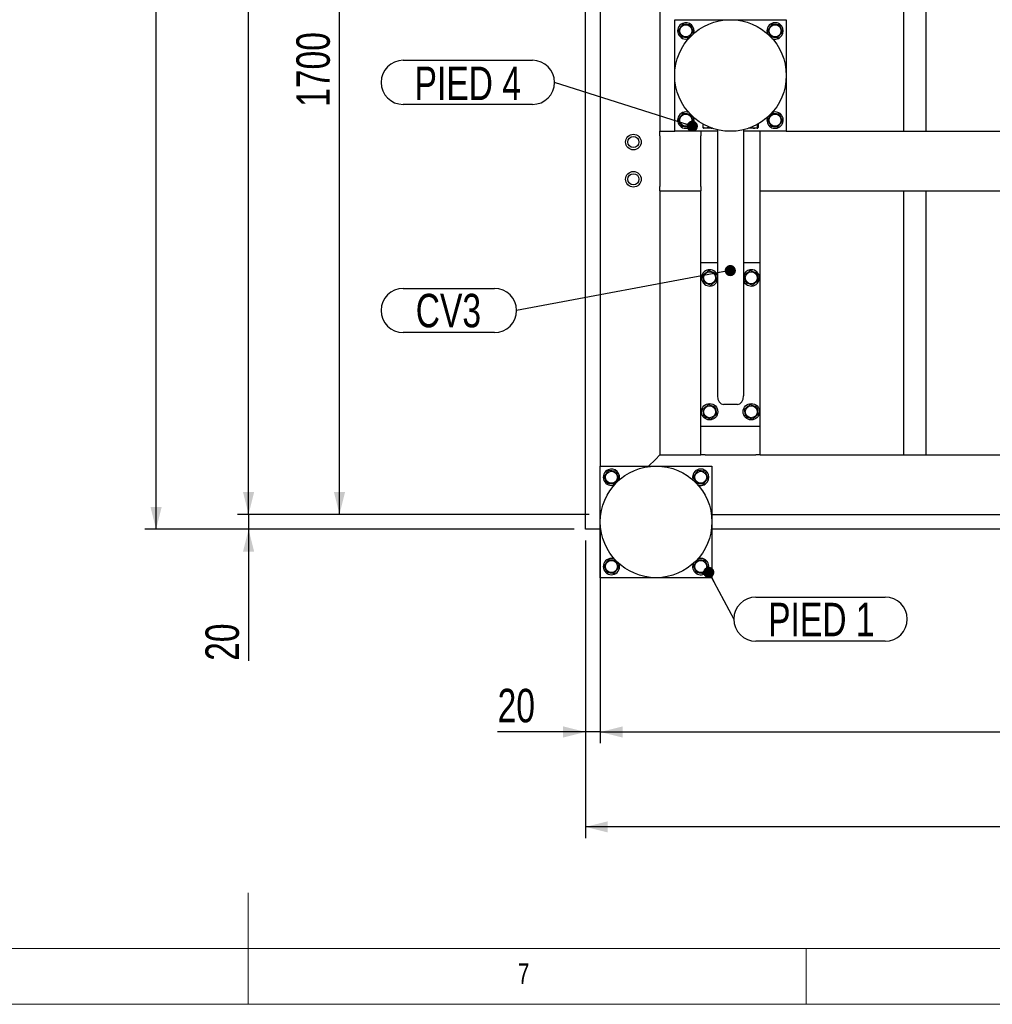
# Model space of a CAD drawing. Header units: millimetres. Extents: x 5 to 589, y 5 to 415.
# Tile 4 of 71: x 277 to 364, y 5 to 93. Entities that reach past the tile are written whole.
import ezdxf

# ---------------------------------------------------------------- set-up
doc = ezdxf.new("R2010")
doc.units = ezdxf.units.MM
doc.layers.add('COTES', color=1, linetype='Continuous')
doc.layers.add('NOTES', color=6, linetype='Continuous')
doc.layers.add('TRAIT-FORT', color=4, linetype='Continuous', lineweight=25)
doc.styles.add('SLDTEXTSTYLE0', font='TXT', dxfattribs={"width": 0.75})
doc.dimstyles.new('SLDDIMSTYLE4', dxfattribs={"dimtxt": 3, "dimasz": 2, "dimexe": 0, "dimexo": 0.0625, "dimgap": 0.75, "dimtad": 1, "dimdec": 0, "dimlfac": 15, "dimrnd": 1e-09, "dimzin": 12, "dimdsep": 46, "dimtxsty": 'SLDTEXTSTYLE0', "dimsah": 1, "dimcen": 0.09, "dimadec": 0, "dimazin": 3, "dimtfac": 1, "dimtdec": 0, "dimtmove": 0, "dimatfit": 0, "dimfxl": 1, "dimfrac": 2, "dimtolj": 1, "dimtzin": 12, "dimarcsym": 0})
doc.dimstyles.new('SLDDIMSTYLE5', dxfattribs={"dimtxt": 3, "dimasz": 2, "dimexe": 0, "dimexo": 0.0625, "dimgap": 0.75, "dimtad": 1, "dimdec": 0, "dimlfac": 15, "dimrnd": 1e-09, "dimzin": 12, "dimdsep": 46, "dimtxsty": 'SLDTEXTSTYLE0', "dimsah": 1, "dimcen": 0.09, "dimadec": 0, "dimazin": 3, "dimtfac": 1, "dimtdec": 0, "dimtofl": 0, "dimtmove": 0, "dimatfit": 3, "dimfxl": 1, "dimfrac": 2, "dimtolj": 1, "dimtzin": 12, "dimarcsym": 0})
doc.dimstyles.new('SLDDIMSTYLE6', dxfattribs={"dimtxt": 0.18, "dimasz": 1, "dimexe": 0, "dimexo": 0.0625, "dimgap": 0, "dimtad": 0, "dimtih": 1, "dimtoh": 1, "dimdec": 0, "dimrnd": 1e-09, "dimzin": 0, "dimdsep": 46, "dimtxsty": 'Standard', "dimblk1": 'DOT', "dimblk2": 'DOT', "dimsah": 1, "dimcen": 0.09, "dimadec": 0, "dimazin": 0, "dimtfac": 1, "dimtdec": 0, "dimtofl": 0, "dimtmove": 0, "dimatfit": 3, "dimldrblk": 'DOT', "dimfxl": 1, "dimfrac": 2, "dimtolj": 1, "dimtzin": 0, "dimarcsym": 0})

# ---------------------------------------------------------------- blocks, each defined once
blk = doc.blocks.new('_D_34')
at = {"layer": 'COTES', "color": 1, "transparency": 16777216}
for p, q in [((328.559, 47.894), (328.559, 28.403)), ((444.559, 47.894), (444.559, 28.403)), ((328.559, 29.403), (444.559, 29.403))]:
    blk.add_line(p, q, dxfattribs=at)
for points in [[(328.559, 29.403), (330.559, 28.903), (330.559, 29.903)], [(444.559, 29.403), (442.559, 29.903), (442.559, 28.903)]]:
    blk.add_solid(points, dxfattribs=at)
at = {"layer": 'COTES', "color": 1, "transparency": 16777216, "char_height": 3, "attachment_point": 1, "style": 'SLDTEXTSTYLE0'}
for s, insert in [('1740', (366.417, 33.271)), ('CADRE ARRIERE', (376.409, 33.271))]:
    blk.add_mtext(s, dxfattribs=dict(at, insert=insert))
blk = doc.blocks.new('_D_35')
at = {"layer": 'COTES', "color": 1, "transparency": 16777216}
for p, q in [((328.559, 47.894), (328.559, 28.403)), ((327.226, 46.561), (327.226, 28.403)), ((327.226, 29.403), (319.357, 29.403)), ((328.559, 29.403), (327.226, 29.403)), ((328.559, 29.403), (331.559, 29.403))]:
    blk.add_line(p, q, dxfattribs=at)
for points in [[(327.226, 29.403), (325.226, 29.903), (325.226, 28.903)], [(328.559, 29.403), (330.559, 28.903), (330.559, 29.903)]]:
    blk.add_solid(points, dxfattribs=at)
at = {"layer": 'COTES', "color": 1, "transparency": 16777216, "insert": (319.357, 33.271), "char_height": 3, "attachment_point": 1, "style": 'SLDTEXTSTYLE0'}
blk.add_mtext('20', dxfattribs=at)
blk = doc.blocks.new('_D_37')
at = {"layer": 'COTES', "color": 1, "transparency": 16777216}
for p, q in [((327.226, 46.561), (327.226, 19.9)), ((445.892, 46.561), (445.892, 19.9)), ((445.892, 20.9), (327.226, 20.9))]:
    blk.add_line(p, q, dxfattribs=at)
for points in [[(327.226, 20.9), (329.226, 20.4), (329.226, 21.4)], [(445.892, 20.9), (443.892, 21.4), (443.892, 20.4)]]:
    blk.add_solid(points, dxfattribs=at)
at = {"layer": 'COTES', "color": 1, "transparency": 16777216, "char_height": 3, "attachment_point": 1, "style": 'SLDTEXTSTYLE0'}
for s, insert in [('1780', (376.986, 24.767)), ('TOLE', (386.978, 24.767))]:
    blk.add_mtext(s, dxfattribs=dict(at, insert=insert))
blk = doc.blocks.new('_D_38')
at = {"layer": 'COTES', "color": 1, "transparency": 16777216}
for p, q in [((297.039, 48.894), (297.039, 51.894)), ((327.559, 48.894), (296.039, 48.894)), ((297.039, 48.894), (297.039, 47.561)), ((326.226, 47.561), (296.039, 47.561)), ((297.039, 47.561), (297.039, 35.776))]:
    blk.add_line(p, q, dxfattribs=at)
for points in [[(297.039, 48.894), (297.539, 50.894), (296.539, 50.894)], [(297.039, 47.561), (296.539, 45.561), (297.539, 45.561)]]:
    blk.add_solid(points, dxfattribs=at)
at = {"layer": 'COTES', "color": 1, "transparency": 16777216, "insert": (293.172, 35.776), "char_height": 3, "attachment_point": 1, "rotation": 90, "style": 'SLDTEXTSTYLE0'}
blk.add_mtext('20', dxfattribs=at)
blk = doc.blocks.new('_D_39')
at = {"layer": 'COTES', "color": 1, "transparency": 16777216}
for p, q in [((326.559, 224.227), (296.039, 224.227)), ((297.039, 48.894), (297.039, 224.227)), ((327.559, 48.894), (296.039, 48.894))]:
    blk.add_line(p, q, dxfattribs=at)
for points in [[(297.039, 224.227), (296.539, 222.227), (297.539, 222.227)], [(297.039, 48.894), (297.539, 50.894), (296.539, 50.894)]]:
    blk.add_solid(points, dxfattribs=at)
at = {"layer": 'COTES', "color": 1, "transparency": 16777216, "char_height": 3, "attachment_point": 1, "rotation": 90, "style": 'SLDTEXTSTYLE0'}
for s, insert in [('CADRE', (293.172, 134.686)), ('2630', (293.172, 124.694))]:
    blk.add_mtext(s, dxfattribs=dict(at, insert=insert))
blk = doc.blocks.new('_D_41')
at = {"layer": 'COTES', "color": 1, "transparency": 16777216}
for p, q in [((326.226, 226.227), (287.745, 226.227)), ((288.745, 47.561), (288.745, 226.227)), ((326.226, 47.561), (287.745, 47.561))]:
    blk.add_line(p, q, dxfattribs=at)
for points in [[(288.745, 226.227), (288.245, 224.227), (289.245, 224.227)], [(288.745, 47.561), (289.245, 49.561), (288.245, 49.561)]]:
    blk.add_solid(points, dxfattribs=at)
at = {"layer": 'COTES', "color": 1, "transparency": 16777216, "char_height": 3, "attachment_point": 1, "rotation": 90, "style": 'SLDTEXTSTYLE0'}
for s, insert in [('TOLE', (284.877, 137.313)), ('2680', (284.877, 127.321))]:
    blk.add_mtext(s, dxfattribs=dict(at, insert=insert))
blk = doc.blocks.new('_D_47')
at = {"layer": 'COTES', "color": 1, "transparency": 16777216}
for p, q in [((350.692, 162.227), (304.187, 162.227)), ((305.187, 48.894), (305.187, 162.227)), ((327.559, 48.894), (304.187, 48.894))]:
    blk.add_line(p, q, dxfattribs=at)
for points in [[(305.187, 162.227), (304.687, 160.227), (305.687, 160.227)], [(305.187, 48.894), (305.687, 50.894), (304.687, 50.894)]]:
    blk.add_solid(points, dxfattribs=at)
at = {"layer": 'COTES', "color": 1, "transparency": 16777216, "char_height": 3, "attachment_point": 1, "rotation": 90, "style": 'SLDTEXTSTYLE0'}
for s, insert in [('CADRE ARRIERE', (301.32, 95.411)), ('1700', (301.32, 85.419))]:
    blk.add_mtext(s, dxfattribs=dict(at, insert=insert))
blk = doc.blocks.new('SW_NOTE_7')
at = {"layer": 'NOTES', "color": 0}
for p, q in [((-13.556, 1.975), (-1.975, 1.975)), ((-1.975, -1.975), (-13.556, -1.975))]:
    blk.add_line(p, q, dxfattribs=at)
for centre, start, end in [((-13.556, 0), 90, 270), ((-1.975, 0), 270, 90)]:
    blk.add_arc(centre, 1.975, start, end, dxfattribs=at)
at = {"layer": 'NOTES', "color": 0, "insert": (-7.775, 1.411), "char_height": 3, "attachment_point": 2, "style": 'SLDTEXTSTYLE0'}
blk.add_mtext('PIED 4', dxfattribs=at)
blk = doc.blocks.new('_Dot')
at = {"color": 0, "linetype": 'ByBlock', "lineweight": -2}
blk.add_line((-0.5, 0), (-1, 0), dxfattribs=at)
at = {"color": 0, "linetype": 'ByBlock', "const_width": 0.5}
blk.add_lwpolyline([(-0.25, 0, 1), (0.25, 0, 1)], format="xyb", close=True, dxfattribs=at)
blk = doc.blocks.new('SW_NOTE_8')
at = {"layer": 'NOTES', "color": 0}
for p, q in [((1.975, 1.975), (13.556, 1.975)), ((13.556, -1.975), (1.975, -1.975))]:
    blk.add_line(p, q, dxfattribs=at)
for centre, start, end in [((1.975, 0), 90, 270), ((13.556, 0), 270, 90)]:
    blk.add_arc(centre, 1.975, start, end, dxfattribs=at)
at = {"layer": 'NOTES', "color": 0, "insert": (7.839, 1.463), "char_height": 3, "attachment_point": 2, "style": 'SLDTEXTSTYLE0'}
blk.add_mtext('PIED 1', dxfattribs=at)
blk = doc.blocks.new('SW_NOTE_27')
at = {"layer": 'NOTES', "color": 0}
for p, q in [((-10.15, 1.975), (-1.975, 1.975)), ((-1.975, -1.975), (-10.15, -1.975))]:
    blk.add_line(p, q, dxfattribs=at)
for centre, start, end in [((-10.15, 0), 90, 270), ((-1.975, 0), 270, 90)]:
    blk.add_arc(centre, 1.975, start, end, dxfattribs=at)
at = {"layer": 'NOTES', "color": 0, "insert": (-6.103, 1.488), "char_height": 3, "attachment_point": 2, "style": 'SLDTEXTSTYLE0'}
blk.add_mtext('CV3', dxfattribs=at)

msp = doc.modelspace()

# ---------------------------------------------------------------- linework, layer by layer
at = {"color": 7, "linetype": 'Continuous', "lineweight": 18}
for p, q in [((297, 5), (297, 15)), ((10, 10), (584, 10)), ((347, 5), (347, 10)), ((5, 5), (589, 5))]:
    msp.add_line(p, q, dxfattribs=at)
at = {"layer": 'TRAIT-FORT', "color": 4, "linetype": 'Continuous', "lineweight": 25}
for p, q in [((328.5589, 159.8939), (328.5589, 53.2272)), ((327.2255, 47.5606), (327.2255, 152.2266)), ((333.8922, 149.5606), (333.8922, 83.2272)), ((355.7589, 83.2272), (355.7589, 149.5606)), ((357.7589, 83.2272), (357.7589, 149.5606)), ((335.2255, 93.2272), (345.2255, 93.2272)), ((335.2255, 83.2272), (335.2255, 93.2272)), ((345.2255, 93.2272), (345.2255, 83.2272)), ((337.7561, 83.8796), (337.7561, 83.5609)), ((342.6141, 83.8347), (342.6141, 83.5609)), ((342.6949, 83.8796), (342.6949, 83.5609)), ((333.8922, 83.2272), (335.2255, 83.2272)), ((333.8922, 82.8272), (333.8922, 83.2272)), ((339.0589, 83.2272), (335.2255, 83.2272)), ((337.5589, 83.2272), (337.5589, 82.8272)), ((337.7878, 83.5128), (337.8205, 83.4939)), ((338.6144, 83.4939), (337.8205, 83.4939)), ((338.278, 83.6221), (338.278, 83.5609)), ((339.0589, 83.3653), (339.0589, 59.5148)), ((341.3922, 83.3653), (341.3922, 59.5148)), ((345.2255, 83.2272), (341.3922, 83.2272)), ((342.6305, 83.4939), (341.8366, 83.4939)), ((342.6305, 83.4939), (342.6632, 83.5128)), ((342.8922, 82.8272), (342.8922, 83.2272)), ((345.2255, 83.2272), (378.7589, 83.2272)), ((333.8922, 82.8272), (333.8922, 78.2939)), ((337.5589, 78.2939), (337.5589, 82.8272)), ((342.8922, 78.2939), (342.8922, 82.8272)), ((333.8922, 77.8939), (333.8922, 78.2939)), ((333.8922, 77.8939), (337.5589, 77.8939)), ((333.8922, 77.8939), (333.8922, 54.2272)), ((337.5589, 78.2939), (337.5589, 77.8939)), ((337.5589, 71.4272), (337.5589, 77.8939)), ((342.8922, 77.8939), (342.8922, 78.2939)), ((342.8922, 77.8939), (378.7589, 77.8939)), ((342.8922, 71.4272), (342.8922, 77.8939)), ((355.7589, 54.2272), (355.7589, 77.8939)), ((357.7589, 54.2272), (357.7589, 77.8939)), ((339.0589, 71.4272), (337.5589, 71.4272)), ((337.5589, 56.7606), (337.5589, 71.4272)), ((342.8922, 71.4272), (341.3922, 71.4272)), ((342.8922, 56.7606), (342.8922, 71.4272)), ((340.8589, 58.7606), (339.5922, 58.7606)), ((342.8922, 56.7606), (337.5589, 56.7606)), ((337.5589, 54.2272), (337.5589, 56.7606)), ((342.8922, 54.2272), (342.8922, 56.7606)), ((332.8922, 53.2272), (333.4922, 53.8272)), ((333.4922, 53.8272), (333.8922, 54.2272)), ((333.8922, 54.2272), (333.4922, 53.8272)), ((333.8922, 54.2272), (337.5589, 54.2272)), ((337.9589, 54.2272), (337.5589, 54.2272)), ((337.9589, 54.2272), (342.4922, 54.2272)), ((342.8922, 54.2272), (342.4922, 54.2272)), ((342.8922, 54.2272), (378.7589, 54.2272)), ((328.5589, 53.2272), (338.5589, 53.2272)), ((328.5589, 43.2272), (328.5589, 53.2272)), ((338.5589, 53.2272), (338.5589, 43.2272)), ((338.5589, 48.8939), (378.7589, 48.8939)), ((328.5589, 47.5606), (327.2255, 47.5606)), ((409.8922, 47.5606), (338.5589, 47.5606)), ((338.5589, 43.2272), (328.5589, 43.2272))]:
    msp.add_line(p, q, dxfattribs=at)
for centre, radius in [((340.2255, 88.2272), 5), ((336.2255, 92.2272), 0.5383), ((344.2255, 92.2272), 0.5383), ((336.2255, 84.2272), 0.5383), ((344.2255, 84.2272), 0.5383), ((331.5261, 82.2631), 0.7), ((331.5261, 82.2631), 0.5), ((331.5261, 78.9298), 0.7), ((331.5261, 78.9298), 0.5), ((338.3589, 70.0939), 0.5383), ((342.0922, 70.0939), 0.5383), ((338.3589, 58.0939), 0.7333), ((338.3589, 58.0939), 0.5383), ((342.0922, 58.0939), 0.7333), ((342.0922, 58.0939), 0.5383), ((333.5589, 48.2272), 5), ((329.5589, 52.2272), 0.5383), ((337.5589, 52.2272), 0.5383), ((329.5589, 44.2272), 0.5383), ((337.5589, 44.2272), 0.5383)]:
    msp.add_circle(centre, radius, dxfattribs=at)
for centre, start, end in [((336.2255, 92.2272), 114.061526, 290.301003), ((336.2255, 92.2272), 339.698997, 114.061526), ((344.2255, 92.2272), 114.061526, 201.90564), ((344.2255, 92.2272), 246.491433, 114.061526), ((336.2255, 84.2272), 114.061526, 20.301259), ((336.2255, 84.2272), 69.698741, 114.061526), ((344.2255, 84.2272), 159.695929, 110.304071), ((338.3589, 70.0939), 100.62489, 342.658557), ((338.3589, 70.0939), 17.341443, 100.62489), ((342.0922, 70.0939), 197.341443, 100.62489), ((342.0922, 70.0939), 100.62489, 162.658557), ((329.5589, 52.2272), 337.318261, 114.061526), ((337.5589, 52.2272), 246.491433, 114.061526), ((329.5589, 52.2272), 114.061526, 293.625072), ((337.5589, 52.2272), 114.061526, 201.90564), ((329.5589, 44.2272), 114.061526, 20.700011), ((329.5589, 44.2272), 66.9795, 114.061526), ((337.5589, 44.2272), 157.248449, 114.061526)]:
    msp.add_arc(centre, 0.7333, start, end, dxfattribs=at)
for centre, start_param, end_param in [((339.5922, 59.5148), 4.712389, 6.2831853), ((340.8589, 59.5148), 0, 1.5707963)]:
    msp.add_ellipse(centre, major_axis=(0, -0.7542), ratio=0.7071068, start_param=start_param, end_param=end_param, dxfattribs=at)
for points, knots in [([(335.5752, 92.2993), (335.6245, 92.3664), (335.706, 92.4773), (335.8243, 92.6382), (335.9039, 92.7465), (335.9497, 92.8087), (335.9627, 92.8265)], [0, 0, 0, 0, 0.3855495, 0.6376419, 0.8965462, 1, 1, 1, 1]), ([(336.6131, 92.7544), (336.5567, 92.7607), (336.4425, 92.7733), (336.2735, 92.7921), (336.1118, 92.81), (336.0127, 92.821), (335.9627, 92.8265)], [0, 0, 0, 0, 0.2646049, 0.5349477, 0.7653431, 1, 1, 1, 1]), ([(336.6131, 92.7544), (336.6359, 92.7024), (336.682, 92.5973), (336.7503, 92.4415), (336.8156, 92.2926), (336.8557, 92.2013), (336.8759, 92.1552)], [0, 0, 0, 0, 0.26460494, 0.53494775, 0.76534313, 1, 1, 1, 1]), ([(343.5752, 92.2993), (343.6245, 92.3664), (343.706, 92.4773), (343.8243, 92.6382), (343.9039, 92.7465), (343.9497, 92.8087), (343.9627, 92.8265)], [0, 0, 0, 0, 0.3855495, 0.6376419, 0.8965462, 1, 1, 1, 1]), ([(344.6131, 92.7544), (344.5567, 92.7607), (344.4425, 92.7733), (344.2735, 92.7921), (344.1118, 92.81), (344.0127, 92.821), (343.9627, 92.8265)], [0, 0, 0, 0, 0.2646049, 0.5349477, 0.7653431, 1, 1, 1, 1]), ([(344.6131, 92.7544), (344.6359, 92.7024), (344.682, 92.5973), (344.7503, 92.4415), (344.8156, 92.2926), (344.8557, 92.2013), (344.8759, 92.1552)], [0, 0, 0, 0, 0.26460494, 0.53494775, 0.76534313, 1, 1, 1, 1]), ([(335.8379, 91.7001), (335.8151, 91.7521), (335.769, 91.8572), (335.7007, 92.013), (335.6354, 92.1619), (335.5954, 92.2532), (335.5752, 92.2993)], [0, 0, 0, 0, 0.2646049, 0.5349477, 0.7653431, 1, 1, 1, 1]), ([(336.4883, 91.628), (336.5376, 91.6951), (336.6192, 91.806), (336.7375, 91.9669), (336.817, 92.0752), (336.8628, 92.1374), (336.8759, 92.1552)], [0, 0, 0, 0, 0.3855495, 0.6376419, 0.8965462, 1, 1, 1, 1]), ([(343.8379, 91.7001), (343.8151, 91.7521), (343.769, 91.8572), (343.7007, 92.013), (343.6354, 92.1619), (343.5954, 92.2532), (343.5752, 92.2993)], [0, 0, 0, 0, 0.2646049, 0.5349477, 0.7653431, 1, 1, 1, 1]), ([(344.4883, 91.628), (344.5376, 91.6951), (344.6192, 91.806), (344.7375, 91.9669), (344.817, 92.0752), (344.8628, 92.1374), (344.8759, 92.1552)], [0, 0, 0, 0, 0.3855495, 0.6376419, 0.8965462, 1, 1, 1, 1]), ([(335.8379, 91.7001), (335.8944, 91.6938), (336.0085, 91.6812), (336.1776, 91.6624), (336.3392, 91.6445), (336.4383, 91.6335), (336.4883, 91.628)], [0, 0, 0, 0, 0.2646049, 0.5349477, 0.7653431, 1, 1, 1, 1]), ([(343.8379, 91.7001), (343.8944, 91.6938), (344.0085, 91.6812), (344.1776, 91.6624), (344.3392, 91.6445), (344.4383, 91.6335), (344.4883, 91.628)], [0, 0, 0, 0, 0.2646049, 0.5349477, 0.7653431, 1, 1, 1, 1]), ([(335.5752, 84.2993), (335.6245, 84.3664), (335.706, 84.4773), (335.8243, 84.6382), (335.9039, 84.7465), (335.9497, 84.8087), (335.9627, 84.8265)], [0, 0, 0, 0, 0.3855495, 0.6376419, 0.8965462, 1, 1, 1, 1]), ([(336.6131, 84.7544), (336.5567, 84.7607), (336.4425, 84.7733), (336.2735, 84.7921), (336.1118, 84.81), (336.0127, 84.821), (335.9627, 84.8265)], [0, 0, 0, 0, 0.2646049, 0.5349477, 0.7653431, 1, 1, 1, 1]), ([(336.6131, 84.7544), (336.6359, 84.7024), (336.682, 84.5973), (336.7503, 84.4415), (336.8156, 84.2926), (336.8557, 84.2013), (336.8759, 84.1552)], [0, 0, 0, 0, 0.26460494, 0.53494775, 0.76534313, 1, 1, 1, 1]), ([(343.5752, 84.2993), (343.6245, 84.3664), (343.706, 84.4773), (343.8243, 84.6382), (343.9039, 84.7465), (343.9497, 84.8087), (343.9627, 84.8265)], [0, 0, 0, 0, 0.3855495, 0.6376419, 0.8965462, 1, 1, 1, 1]), ([(344.6131, 84.7544), (344.5567, 84.7607), (344.4425, 84.7733), (344.2735, 84.7921), (344.1118, 84.81), (344.0127, 84.821), (343.9627, 84.8265)], [0, 0, 0, 0, 0.2646049, 0.5349477, 0.7653431, 1, 1, 1, 1]), ([(344.6131, 84.7544), (344.6359, 84.7024), (344.682, 84.5973), (344.7503, 84.4415), (344.8156, 84.2926), (344.8557, 84.2013), (344.8759, 84.1552)], [0, 0, 0, 0, 0.26460494, 0.53494775, 0.76534313, 1, 1, 1, 1]), ([(335.8379, 83.7001), (335.8151, 83.7521), (335.769, 83.8572), (335.7007, 84.013), (335.6354, 84.1619), (335.5954, 84.2532), (335.5752, 84.2993)], [0, 0, 0, 0, 0.2646049, 0.5349477, 0.7653431, 1, 1, 1, 1]), ([(336.4883, 83.628), (336.5376, 83.6951), (336.6192, 83.806), (336.7375, 83.9669), (336.817, 84.0752), (336.8628, 84.1374), (336.8759, 84.1552)], [0, 0, 0, 0, 0.3855495, 0.6376419, 0.8965462, 1, 1, 1, 1]), ([(343.8379, 83.7001), (343.8151, 83.7521), (343.769, 83.8572), (343.7007, 84.013), (343.6354, 84.1619), (343.5954, 84.2532), (343.5752, 84.2993)], [0, 0, 0, 0, 0.2646049, 0.5349477, 0.7653431, 1, 1, 1, 1]), ([(344.4883, 83.628), (344.5376, 83.6951), (344.6192, 83.806), (344.7375, 83.9669), (344.817, 84.0752), (344.8628, 84.1374), (344.8759, 84.1552)], [0, 0, 0, 0, 0.3855495, 0.6376419, 0.8965462, 1, 1, 1, 1]), ([(335.8379, 83.7001), (335.8944, 83.6938), (336.0085, 83.6812), (336.1776, 83.6624), (336.3392, 83.6445), (336.4383, 83.6335), (336.4883, 83.628)], [0, 0, 0, 0, 0.2646049, 0.5349477, 0.7653431, 1, 1, 1, 1]), ([(337.7561, 83.5609), (337.7664, 83.5369), (337.7769, 83.5123), (337.7876, 83.5132), (337.7879, 83.5132)], [0, 0, 0, 0, 0.9774919, 1, 1, 1, 1]), ([(338.278, 83.5609), (338.2327, 83.5463), (338.1412, 83.5167), (338.0055, 83.5059), (337.8758, 83.5218), (337.7962, 83.5478), (337.7561, 83.5609)], [0, 0, 0, 0, 0.2646049, 0.5349477, 0.7653431, 1, 1, 1, 1]), ([(338.278, 83.5609), (338.3304, 83.5457), (338.4285, 83.5171), (338.5299, 83.5138), (338.5773, 83.5122)], [0, 0, 0, 0, 0.5331046, 1, 1, 1, 1]), ([(342.0114, 83.5609), (342.0637, 83.5463), (342.1695, 83.5167), (342.3262, 83.5059), (342.4759, 83.5218), (342.5678, 83.5478), (342.6141, 83.5609)], [0, 0, 0, 0, 0.2646049, 0.5349477, 0.7653431, 1, 1, 1, 1]), ([(342.6141, 83.5609), (342.6244, 83.5406), (342.6414, 83.5071), (342.6661, 83.5103), (342.6827, 83.5335), (342.6922, 83.5548), (342.6949, 83.5609)], [0, 0, 0, 0, 0.3855495, 0.6376419, 0.8965462, 1, 1, 1, 1]), ([(343.8379, 83.7001), (343.8944, 83.6938), (344.0085, 83.6812), (344.1776, 83.6624), (344.3392, 83.6445), (344.4383, 83.6335), (344.4883, 83.628)], [0, 0, 0, 0, 0.2646049, 0.5349477, 0.7653431, 1, 1, 1, 1]), ([(337.743, 70.3151), (337.8066, 70.3689), (337.9117, 70.4578), (338.0641, 70.5869), (338.1667, 70.6736), (338.2257, 70.7236), (338.2425, 70.7378)], [0, 0, 0, 0, 0.3855495, 0.6376419, 0.8965462, 1, 1, 1, 1]), ([(338.8583, 70.5166), (338.8049, 70.5358), (338.6968, 70.5746), (338.5367, 70.6321), (338.3837, 70.6871), (338.2899, 70.7208), (338.2425, 70.7378)], [0, 0, 0, 0, 0.2646049, 0.5349477, 0.7653431, 1, 1, 1, 1]), ([(341.4764, 70.3151), (341.5399, 70.3689), (341.645, 70.4578), (341.7975, 70.5869), (341.9, 70.6736), (341.959, 70.7236), (341.9759, 70.7378)], [0, 0, 0, 0, 0.3855495, 0.6376419, 0.8965462, 1, 1, 1, 1]), ([(342.5917, 70.5166), (342.5382, 70.5358), (342.4302, 70.5746), (342.2701, 70.6321), (342.117, 70.6871), (342.0232, 70.7208), (341.9759, 70.7378)], [0, 0, 0, 0, 0.2646049, 0.5349477, 0.7653431, 1, 1, 1, 1]), ([(337.8594, 69.6712), (337.8493, 69.7271), (337.8289, 69.8401), (337.7986, 70.0075), (337.7697, 70.1675), (337.752, 70.2656), (337.743, 70.3151)], [0, 0, 0, 0, 0.2646049, 0.5349477, 0.7653431, 1, 1, 1, 1]), ([(338.4752, 69.45), (338.5387, 69.5038), (338.6438, 69.5927), (338.7963, 69.7217), (338.8988, 69.8085), (338.9578, 69.8585), (338.9747, 69.8727)], [0, 0, 0, 0, 0.3855495, 0.6376419, 0.8965462, 1, 1, 1, 1]), ([(338.8583, 70.5166), (338.8684, 70.4607), (338.8888, 70.3477), (338.9191, 70.1803), (338.948, 70.0203), (338.9657, 69.9222), (338.9747, 69.8727)], [0, 0, 0, 0, 0.2646049, 0.5349477, 0.7653431, 1, 1, 1, 1]), ([(341.5927, 69.6712), (341.5826, 69.7271), (341.5622, 69.8401), (341.532, 70.0075), (341.503, 70.1675), (341.4853, 70.2656), (341.4764, 70.3151)], [0, 0, 0, 0, 0.2646049, 0.5349477, 0.7653431, 1, 1, 1, 1]), ([(342.2085, 69.45), (342.2721, 69.5038), (342.3772, 69.5927), (342.5296, 69.7217), (342.6322, 69.8085), (342.6912, 69.8585), (342.708, 69.8727)], [0, 0, 0, 0, 0.3855495, 0.6376419, 0.8965462, 1, 1, 1, 1]), ([(342.5917, 70.5166), (342.6018, 70.4607), (342.6222, 70.3477), (342.6524, 70.1803), (342.6813, 70.0203), (342.6991, 69.9222), (342.708, 69.8727)], [0, 0, 0, 0, 0.2646049, 0.5349477, 0.7653431, 1, 1, 1, 1]), ([(337.8594, 69.6712), (337.9128, 69.652), (338.0209, 69.6132), (338.181, 69.5557), (338.334, 69.5007), (338.4278, 69.467), (338.4752, 69.45)], [0, 0, 0, 0, 0.2646049, 0.5349477, 0.7653431, 1, 1, 1, 1]), ([(341.5927, 69.6712), (341.6462, 69.652), (341.7542, 69.6132), (341.9143, 69.5557), (342.0674, 69.5007), (342.1612, 69.467), (342.2085, 69.45)], [0, 0, 0, 0, 0.2646049, 0.5349477, 0.7653431, 1, 1, 1, 1]), ([(337.743, 58.3151), (337.8066, 58.3689), (337.9117, 58.4578), (338.0641, 58.5869), (338.1667, 58.6736), (338.2257, 58.7236), (338.2425, 58.7378)], [0, 0, 0, 0, 0.3855495, 0.6376419, 0.8965462, 1, 1, 1, 1]), ([(337.8594, 57.6712), (337.8493, 57.7271), (337.8289, 57.8401), (337.7986, 58.0075), (337.7697, 58.1675), (337.752, 58.2656), (337.743, 58.3151)], [0, 0, 0, 0, 0.2646049, 0.5349477, 0.7653431, 1, 1, 1, 1]), ([(338.8583, 58.5166), (338.8049, 58.5358), (338.6968, 58.5746), (338.5367, 58.6321), (338.3837, 58.6871), (338.2899, 58.7208), (338.2425, 58.7378)], [0, 0, 0, 0, 0.2646049, 0.5349477, 0.7653431, 1, 1, 1, 1]), ([(338.8583, 58.5166), (338.8684, 58.4607), (338.8888, 58.3477), (338.9191, 58.1803), (338.948, 58.0203), (338.9657, 57.9222), (338.9747, 57.8727)], [0, 0, 0, 0, 0.2646049, 0.5349477, 0.7653431, 1, 1, 1, 1]), ([(341.4764, 58.3151), (341.5399, 58.3689), (341.645, 58.4578), (341.7975, 58.5869), (341.9, 58.6736), (341.959, 58.7236), (341.9759, 58.7378)], [0, 0, 0, 0, 0.3855495, 0.6376419, 0.8965462, 1, 1, 1, 1]), ([(341.5927, 57.6712), (341.5826, 57.7271), (341.5622, 57.8401), (341.532, 58.0075), (341.503, 58.1675), (341.4853, 58.2656), (341.4764, 58.3151)], [0, 0, 0, 0, 0.2646049, 0.5349477, 0.7653431, 1, 1, 1, 1]), ([(342.5917, 58.5166), (342.5382, 58.5358), (342.4302, 58.5746), (342.2701, 58.6321), (342.117, 58.6871), (342.0232, 58.7208), (341.9759, 58.7378)], [0, 0, 0, 0, 0.2646049, 0.5349477, 0.7653431, 1, 1, 1, 1]), ([(342.5917, 58.5166), (342.6018, 58.4607), (342.6222, 58.3477), (342.6524, 58.1803), (342.6813, 58.0203), (342.6991, 57.9222), (342.708, 57.8727)], [0, 0, 0, 0, 0.2646049, 0.5349477, 0.7653431, 1, 1, 1, 1]), ([(337.8594, 57.6712), (337.9128, 57.652), (338.0209, 57.6132), (338.181, 57.5557), (338.334, 57.5007), (338.4278, 57.467), (338.4752, 57.45)], [0, 0, 0, 0, 0.2646049, 0.5349477, 0.7653431, 1, 1, 1, 1]), ([(338.4752, 57.45), (338.5387, 57.5038), (338.6438, 57.5927), (338.7963, 57.7217), (338.8988, 57.8085), (338.9578, 57.8585), (338.9747, 57.8727)], [0, 0, 0, 0, 0.3855495, 0.6376419, 0.8965462, 1, 1, 1, 1]), ([(341.5927, 57.6712), (341.6462, 57.652), (341.7542, 57.6132), (341.9143, 57.5557), (342.0674, 57.5007), (342.1612, 57.467), (342.2085, 57.45)], [0, 0, 0, 0, 0.2646049, 0.5349477, 0.7653431, 1, 1, 1, 1]), ([(342.2085, 57.45), (342.2721, 57.5038), (342.3772, 57.5927), (342.5296, 57.7217), (342.6322, 57.8085), (342.6912, 57.8585), (342.708, 57.8727)], [0, 0, 0, 0, 0.3855495, 0.6376419, 0.8965462, 1, 1, 1, 1]), ([(328.9085, 52.2993), (328.9578, 52.3664), (329.0394, 52.4773), (329.1577, 52.6382), (329.2372, 52.7465), (329.283, 52.8087), (329.2961, 52.8265)], [0, 0, 0, 0, 0.3855495, 0.6376419, 0.8965462, 1, 1, 1, 1]), ([(329.1713, 51.7001), (329.1485, 51.7521), (329.1024, 51.8572), (329.034, 52.013), (328.9687, 52.1619), (328.9287, 52.2532), (328.9085, 52.2993)], [0, 0, 0, 0, 0.2646049, 0.5349477, 0.7653431, 1, 1, 1, 1]), ([(329.9464, 52.7544), (329.89, 52.7607), (329.7759, 52.7733), (329.6068, 52.7921), (329.4452, 52.81), (329.3461, 52.821), (329.2961, 52.8265)], [0, 0, 0, 0, 0.2646049, 0.5349477, 0.7653431, 1, 1, 1, 1]), ([(329.8216, 51.628), (329.8709, 51.6951), (329.9525, 51.806), (330.0708, 51.9669), (330.1504, 52.0752), (330.1961, 52.1374), (330.2092, 52.1552)], [0, 0, 0, 0, 0.3855495, 0.6376419, 0.8965462, 1, 1, 1, 1]), ([(329.9464, 52.7544), (329.9692, 52.7024), (330.0153, 52.5973), (330.0837, 52.4415), (330.149, 52.2926), (330.189, 52.2013), (330.2092, 52.1552)], [0, 0, 0, 0, 0.26460494, 0.53494775, 0.76534313, 1, 1, 1, 1]), ([(336.9085, 52.2993), (336.9578, 52.3664), (337.0394, 52.4773), (337.1577, 52.6382), (337.2372, 52.7465), (337.283, 52.8087), (337.2961, 52.8265)], [0, 0, 0, 0, 0.3855495, 0.6376419, 0.8965462, 1, 1, 1, 1]), ([(337.1713, 51.7001), (337.1485, 51.7521), (337.1024, 51.8572), (337.034, 52.013), (336.9687, 52.1619), (336.9287, 52.2532), (336.9085, 52.2993)], [0, 0, 0, 0, 0.2646049, 0.5349477, 0.7653431, 1, 1, 1, 1]), ([(337.9464, 52.7544), (337.89, 52.7607), (337.7759, 52.7733), (337.6068, 52.7921), (337.4452, 52.81), (337.3461, 52.821), (337.2961, 52.8265)], [0, 0, 0, 0, 0.2646049, 0.5349477, 0.7653431, 1, 1, 1, 1]), ([(337.8216, 51.628), (337.8709, 51.6951), (337.9525, 51.806), (338.0708, 51.9669), (338.1504, 52.0752), (338.1961, 52.1374), (338.2092, 52.1552)], [0, 0, 0, 0, 0.3855495, 0.6376419, 0.8965462, 1, 1, 1, 1]), ([(337.9464, 52.7544), (337.9692, 52.7024), (338.0153, 52.5973), (338.0837, 52.4415), (338.149, 52.2926), (338.189, 52.2013), (338.2092, 52.1552)], [0, 0, 0, 0, 0.26460494, 0.53494775, 0.76534313, 1, 1, 1, 1]), ([(329.1713, 51.7001), (329.2277, 51.6938), (329.3418, 51.6812), (329.5109, 51.6624), (329.6725, 51.6445), (329.7716, 51.6335), (329.8216, 51.628)], [0, 0, 0, 0, 0.2646049, 0.5349477, 0.7653431, 1, 1, 1, 1]), ([(337.1713, 51.7001), (337.2277, 51.6938), (337.3418, 51.6812), (337.5109, 51.6624), (337.6725, 51.6445), (337.7716, 51.6335), (337.8216, 51.628)], [0, 0, 0, 0, 0.2646049, 0.5349477, 0.7653431, 1, 1, 1, 1]), ([(328.9085, 44.2993), (328.9578, 44.3664), (329.0394, 44.4773), (329.1577, 44.6382), (329.2372, 44.7465), (329.283, 44.8087), (329.2961, 44.8265)], [0, 0, 0, 0, 0.3855495, 0.6376419, 0.8965462, 1, 1, 1, 1]), ([(329.1713, 43.7001), (329.1485, 43.7521), (329.1024, 43.8572), (329.034, 44.013), (328.9687, 44.1619), (328.9287, 44.2532), (328.9085, 44.2993)], [0, 0, 0, 0, 0.2646049, 0.5349477, 0.7653431, 1, 1, 1, 1]), ([(329.9464, 44.7544), (329.89, 44.7607), (329.7759, 44.7733), (329.6068, 44.7921), (329.4452, 44.81), (329.3461, 44.821), (329.2961, 44.8265)], [0, 0, 0, 0, 0.2646049, 0.5349477, 0.7653431, 1, 1, 1, 1]), ([(329.8216, 43.628), (329.8709, 43.6951), (329.9525, 43.806), (330.0708, 43.9669), (330.1504, 44.0752), (330.1961, 44.1374), (330.2092, 44.1552)], [0, 0, 0, 0, 0.3855495, 0.6376419, 0.8965462, 1, 1, 1, 1]), ([(329.9464, 44.7544), (329.9692, 44.7024), (330.0153, 44.5973), (330.0837, 44.4415), (330.149, 44.2926), (330.189, 44.2013), (330.2092, 44.1552)], [0, 0, 0, 0, 0.26460494, 0.53494775, 0.76534313, 1, 1, 1, 1]), ([(336.9085, 44.2993), (336.9578, 44.3664), (337.0394, 44.4773), (337.1577, 44.6382), (337.2372, 44.7465), (337.283, 44.8087), (337.2961, 44.8265)], [0, 0, 0, 0, 0.3855495, 0.6376419, 0.8965462, 1, 1, 1, 1]), ([(337.1713, 43.7001), (337.1485, 43.7521), (337.1024, 43.8572), (337.034, 44.013), (336.9687, 44.1619), (336.9287, 44.2532), (336.9085, 44.2993)], [0, 0, 0, 0, 0.2646049, 0.5349477, 0.7653431, 1, 1, 1, 1]), ([(337.9464, 44.7544), (337.89, 44.7607), (337.7759, 44.7733), (337.6068, 44.7921), (337.4452, 44.81), (337.3461, 44.821), (337.2961, 44.8265)], [0, 0, 0, 0, 0.2646049, 0.5349477, 0.7653431, 1, 1, 1, 1]), ([(337.8216, 43.628), (337.8709, 43.6951), (337.9525, 43.806), (338.0708, 43.9669), (338.1504, 44.0752), (338.1961, 44.1374), (338.2092, 44.1552)], [0, 0, 0, 0, 0.3855495, 0.6376419, 0.8965462, 1, 1, 1, 1]), ([(337.9464, 44.7544), (337.9692, 44.7024), (338.0153, 44.5973), (338.0837, 44.4415), (338.149, 44.2926), (338.189, 44.2013), (338.2092, 44.1552)], [0, 0, 0, 0, 0.26460494, 0.53494775, 0.76534313, 1, 1, 1, 1]), ([(329.1713, 43.7001), (329.2277, 43.6938), (329.3418, 43.6812), (329.5109, 43.6624), (329.6725, 43.6445), (329.7716, 43.6335), (329.8216, 43.628)], [0, 0, 0, 0, 0.2646049, 0.5349477, 0.7653431, 1, 1, 1, 1]), ([(337.1713, 43.7001), (337.2277, 43.6938), (337.3418, 43.6812), (337.5109, 43.6624), (337.6725, 43.6445), (337.7716, 43.6335), (337.8216, 43.628)], [0, 0, 0, 0, 0.2646049, 0.5349477, 0.7653431, 1, 1, 1, 1])]:
    msp.add_open_spline(points, degree=3, knots=knots, dxfattribs=at)

# ---------------------------------------------------------------- block references
at = {"layer": 'NOTES', "color": 211}
for name, p in [('SW_NOTE_7', (324.455, 87.6109)), ('SW_NOTE_27', (321.049, 67.1749)), ('SW_NOTE_8', (340.5313, 39.5183))]:
    msp.add_blockref(name, p, dxfattribs=at)

# ---------------------------------------------------------------- texts
at = {"layer": 'NOTES', "color": 211, "insert": (321.1667, 8.668), "char_height": 1.8521, "attachment_point": 1, "style": 'SLDTEXTSTYLE0'}
msp.add_mtext('7', dxfattribs=at)

# ---------------------------------------------------------------- dimensions: what is measured, and where the dimension line sits
at = {"layer": 'COTES', "color": 1}
for base, p1, p2, angle, text, picture, middle in [((288.7447, 226.2272), (327.2255, 47.5606), (327.2255, 226.2272), 90, '<> TOLE', '_D_41', (288.7447, 136.8939)), ((297.0394, 224.2272), (328.5589, 48.8939), (327.5589, 224.2272), 90, '<> CADRE', '_D_39', (297.0394, 136.5606)), ((305.1871, 162.2272), (328.5589, 48.8939), (351.6922, 162.2272), 90, '<> CADRE ARRIERE', '_D_47', (305.1871, 105.5606)), ((444.5589, 29.4033), (328.5589, 48.8939), (444.5589, 48.8939), 0, '<> CADRE ARRIERE', '_D_34', (386.5589, 29.4033))]:
    dim = msp.add_linear_dim(base=base, p1=p1, p2=p2, angle=angle, text=text, dimstyle='SLDDIMSTYLE5', dxfattribs=at)
    dim.commit()
    dim.dimension.update_dxf_attribs({"geometry": picture, "text_midpoint": middle, "dimtype": 160})
dim = msp.add_linear_dim(base=(297.0394, 47.5606), p1=(328.5589, 48.8939), p2=(327.2255, 47.5606), angle=90, dimstyle='SLDDIMSTYLE4', dxfattribs=at)
dim.commit()
dim.dimension.update_dxf_attribs({"geometry": '_D_38', "text_midpoint": (297.0394, 37.9931), "dimtype": 160})
dim = msp.add_linear_dim(base=(327.2255, 29.4033), p1=(328.5589, 48.8939), p2=(327.2255, 47.5606), dimstyle='SLDDIMSTYLE4', dxfattribs=at)
dim.commit()
dim.dimension.update_dxf_attribs({"geometry": '_D_35', "text_midpoint": (321.574, 29.4033), "dimtype": 160})
dim = msp.add_linear_dim(base=(327.2255, 20.9), p1=(445.8922, 47.5606), p2=(327.2255, 47.5606), text='<> TOLE', dimstyle='SLDDIMSTYLE5', dxfattribs=at)
dim.commit()
dim.dimension.update_dxf_attribs({"geometry": '_D_37', "text_midpoint": (386.5589, 20.9), "dimtype": 160})

# ---------------------------------------------------------------- leaders
at = {"layer": 'NOTES', "color": 211}
for points in [[(336.8074, 83.68), (324.455, 87.6109)], [(340.21, 70.7452), (321.049, 67.1749)], [(338.2809, 43.701), (340.5313, 39.5183)]]:
    msp.add_leader(points, dimstyle='SLDDIMSTYLE6', dxfattribs=at)

doc.saveas('drawing.dxf')
